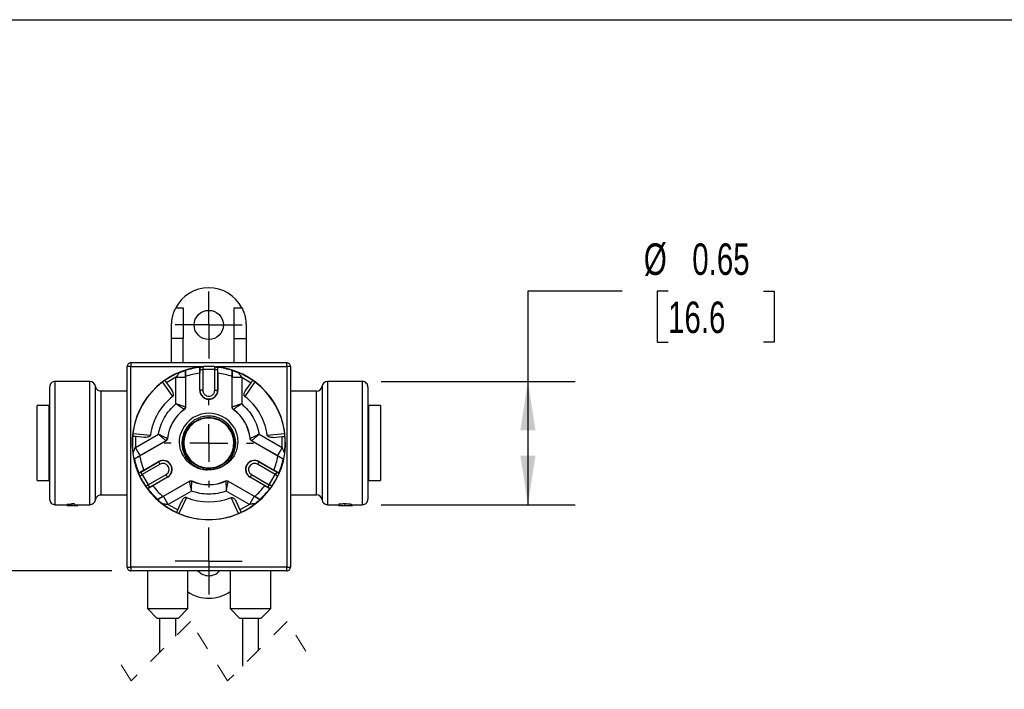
# Model space of a CAD drawing. Header units: inches. Extents: x 0.5 to 21.5, y 0.5 to 16.5.
# Tile 7 of 11: x 4.6 to 9.8, y 13 to 16.5. Entities that reach past the tile are written whole.
import ezdxf

# ---------------------------------------------------------------- set-up
doc = ezdxf.new("R2010")
doc.units = ezdxf.units.IN
doc.header["$LTSCALE"] = 2
doc.header["$MEASUREMENT"] = 0
doc.linetypes.add('CENTERX2', pattern=[0.8, 0.5, -0.1, 0.1, -0.1])
doc.linetypes.add('HIDDEN', pattern=[0.075, 0.05, -0.025])
doc.layers.add('CENTER', color=40, linetype='CENTERX2')
doc.layers.add('DIMENSIONS', color=140, linetype='Continuous', lineweight=25)
doc.layers.add('TEXT', color=140, linetype='Continuous', lineweight=25)
doc.styles.add('SLDTEXTSTYLE0', font='TXT', dxfattribs={"width": 0.7})
doc.dimstyles.new('SLDDIMSTYLE1', dxfattribs={"dimtxt": 0.169922, "dimasz": 0.26, "dimexe": 0, "dimexo": 0.0625, "dimgap": 0.04248, "dimtad": 0, "dimtih": 1, "dimtoh": 1, "dimrnd": 1e-09, "dimdsep": 46, "dimtxsty": 'SLDTEXTSTYLE0', "dimsah": 1, "dimcen": 0.09, "dimadec": 0, "dimazin": 2, "dimtfac": 1, "dimtofl": 0, "dimtmove": 0, "dimatfit": 3, "dimfxl": 0, "dimfrac": 2, "dimtolj": 1, "dimtzin": 12, "dimarcsym": 0})
doc.dimstyles.new('SLDDIMSTYLE6', dxfattribs={"dimtxt": 0.169922, "dimasz": 0.26, "dimexe": 0, "dimexo": 0.0625, "dimgap": 0.04248, "dimtad": 0, "dimtih": 1, "dimtoh": 1, "dimrnd": 1e-09, "dimzin": 4, "dimdsep": 46, "dimtxsty": 'SLDTEXTSTYLE0', "dimsah": 1, "dimcen": 0.09, "dimadec": 0, "dimazin": 1, "dimtfac": 1, "dimtmove": 0, "dimatfit": 0, "dimfxl": 0, "dimfrac": 2, "dimtolj": 1, "dimtzin": 12, "dimarcsym": 0})

# ---------------------------------------------------------------- blocks, each defined once
blk = doc.blocks.new('_D_7')
at = {"layer": 'DIMENSIONS'}
for p, q in [((3.8551, 13.5815), (3.8551, 14.0815)), ((5.0387, 13.5815), (3.6051, 13.5815)), ((3.532, 12.877), (3.4749, 12.877)), ((3.4749, 12.877), (3.4749, 12.607)), ((4.1783, 12.877), (4.2353, 12.877)), ((4.2353, 12.877), (4.2353, 12.607)), ((3.4749, 12.607), (3.532, 12.607)), ((4.2353, 12.607), (4.1783, 12.607)), ((5.2087, 12.0637), (3.6051, 12.0637)), ((3.8551, 12.0637), (3.8551, 11.5637))]:
    blk.add_line(p, q, dxfattribs=at)
for points in [[(3.8551, 13.5815), (3.8951, 13.8415), (3.8151, 13.8415)], [(3.8551, 12.0637), (3.8151, 11.8037), (3.8951, 11.8037)]]:
    blk.add_solid(points, dxfattribs=at)
at = {"layer": 'DIMENSIONS', "char_height": 0.16667, "attachment_point": 1, "style": 'SLDTEXTSTYLE0'}
for s, insert in [('18.00', (3.532, 13.1299)), ('457.2', (3.532, 12.8218))]:
    blk.add_mtext(s, dxfattribs=dict(at, insert=insert))
blk = doc.blocks.new('_D_8')
at = {"layer": 'DIMENSIONS'}
for p, q in [((7.7419, 15.0626), (7.2419, 15.0626)), ((7.2419, 15.0626), (7.2419, 14.585)), ((7.9842, 15.0626), (7.9272, 15.0626)), ((7.9272, 15.0626), (7.9272, 14.7925)), ((8.4892, 15.0626), (8.5462, 15.0626)), ((8.5462, 15.0626), (8.5462, 14.7925)), ((7.9272, 14.7925), (7.9842, 14.7925)), ((8.5462, 14.7925), (8.4892, 14.7925)), ((6.4647, 14.585), (7.4919, 14.585)), ((7.2419, 14.585), (7.2419, 13.932)), ((6.4647, 13.932), (7.4919, 13.932))]:
    blk.add_line(p, q, dxfattribs=at)
for points in [[(7.2419, 14.585), (7.2019, 14.325), (7.2819, 14.325)], [(7.2419, 13.932), (7.2819, 14.192), (7.2019, 14.192)]]:
    blk.add_solid(points, dxfattribs=at)
at = {"layer": 'DIMENSIONS', "char_height": 0.16667, "attachment_point": 1, "style": 'SLDTEXTSTYLE0'}
for s, insert in [('%%c', (7.856, 15.3155)), ('0.65', (8.1125, 15.3155)), ('16.6', (7.9842, 15.0074))]:
    blk.add_mtext(s, dxfattribs=dict(at, insert=insert))
blk = doc.blocks.new('SW_CENTERMARKSYMBOL_3')
at = {"layer": 'CENTER', "color": 0}
for p, q in [((0, 0.2), (0, 0.236)), ((0, 0), (0, 0.1)), ((-0.2, 0), (-0.236, 0)), ((0, 0), (-0.1, 0)), ((0, 0), (0, -0.1)), ((0, 0), (0.1, 0)), ((0.2, 0), (0.236, 0)), ((0, -0.2), (0, -0.236))]:
    blk.add_line(p, q, dxfattribs=at)
blk = doc.blocks.new('SW_CENTERMARKSYMBOL_4')
at = {"layer": 'CENTER', "color": 0}
for p, q in [((0, 0.1), (0, 0.1775)), ((0, 0), (0, 0.1)), ((-0.1, 0), (-0.1775, 0)), ((0, 0), (-0.1, 0)), ((0, 0), (0, -0.1)), ((0, 0), (0.1, 0)), ((0.1, 0), (0.1775, 0)), ((0, -0.1), (0, -0.1775))]:
    blk.add_line(p, q, dxfattribs=at)
blk = doc.blocks.new('SW_CENTERMARKSYMBOL_5')
at = {"layer": 'CENTER', "color": 0}
for p, q in [((0, 0.1), (0, 0.1775)), ((0, 0), (0, 0.1)), ((-0.1, 0), (-0.1775, 0)), ((0, 0), (-0.1, 0)), ((0, 0), (0, -0.1)), ((0, 0), (0.1, 0)), ((0.1, 0), (0.1775, 0)), ((0, -0.1), (0, -0.1775))]:
    blk.add_line(p, q, dxfattribs=at)

msp = doc.modelspace()

# ---------------------------------------------------------------- linework, layer by layer
for p, q in [((5.3765, 14.9736), (5.4167, 14.9736)), ((5.4167, 14.9736), (5.4167, 14.8116)), ((5.6867, 14.9736), (5.7269, 14.9736)), ((5.6867, 14.8116), (5.6867, 14.9736)), ((5.3547, 14.8116), (5.3547, 14.8835)), ((5.7487, 14.8835), (5.7487, 14.8116)), ((5.4167, 14.8116), (5.3547, 14.8116)), ((5.3547, 14.6835), (5.3547, 14.8116)), ((5.4167, 14.6835), (5.4167, 14.8116)), ((5.6867, 14.8116), (5.7487, 14.8116)), ((5.6867, 14.6835), (5.6867, 14.8116)), ((5.7487, 14.8116), (5.7487, 14.6835)), ((5.1187, 13.6015), (5.1187, 14.6635)), ((5.1387, 14.6635), (5.1187, 14.6635)), ((5.1387, 14.6835), (5.1387, 14.6635)), ((5.9647, 14.6835), (5.1387, 14.6835)), ((5.1387, 13.6015), (5.1387, 14.6635)), ((5.1387, 14.6635), (5.5232, 14.6635)), ((5.5041, 14.659), (5.5035, 14.6282)), ((5.505, 14.66), (5.5041, 14.659)), ((5.5801, 14.6635), (5.9647, 14.6635)), ((5.5993, 14.659), (5.5984, 14.66)), ((5.5998, 14.6282), (5.5993, 14.659)), ((5.9647, 14.6635), (5.9647, 14.6835)), ((5.9647, 14.6635), (5.9647, 13.6015)), ((5.9847, 14.6635), (5.9647, 14.6635)), ((5.9847, 14.6635), (5.9847, 13.6015)), ((5.3775, 14.6071), (5.3282, 14.5777)), ((5.3775, 14.6071), (5.4275, 14.6071)), ((5.3775, 14.4659), (5.3775, 14.6071)), ((5.4278, 14.6423), (5.4274, 14.6426)), ((5.4275, 14.6071), (5.4275, 14.4489)), ((5.4283, 14.6103), (5.4278, 14.6423)), ((5.4283, 14.6103), (5.4283, 14.4485)), ((5.5035, 14.5385), (5.5035, 14.6282)), ((5.5049, 14.5385), (5.5049, 14.6469)), ((5.5049, 14.6469), (5.5199, 14.6469)), ((5.5199, 14.6469), (5.5199, 14.5385)), ((5.5834, 14.6469), (5.5199, 14.6469)), ((5.5834, 14.6469), (5.5984, 14.6469)), ((5.5834, 14.5385), (5.5834, 14.6469)), ((5.5984, 14.6469), (5.5984, 14.5385)), ((5.5998, 14.6282), (5.5998, 14.5385)), ((5.6756, 14.6423), (5.675, 14.6103)), ((5.675, 14.4485), (5.675, 14.6103)), ((5.676, 14.6426), (5.6756, 14.6423)), ((5.6758, 14.4489), (5.6758, 14.6071)), ((5.6758, 14.6071), (5.7258, 14.6071)), ((5.7258, 14.6071), (5.7258, 14.4659)), ((5.7258, 14.6071), (5.7752, 14.5777)), ((4.7087, 14.555), (4.7087, 13.962)), ((4.9217, 14.585), (4.7387, 14.585)), ((4.7387, 13.932), (4.7387, 14.585)), ((4.9217, 13.932), (4.9217, 14.585)), ((5.3609, 14.5054), (5.3073, 14.5819)), ((5.3282, 14.5777), (5.3557, 14.5384)), ((5.7961, 14.5819), (5.7424, 14.5054)), ((5.7476, 14.5384), (5.7752, 14.5777)), ((6.1514, 14.5588), (6.1514, 13.9583)), ((6.3647, 14.585), (6.1812, 14.585)), ((6.1812, 14.585), (6.1812, 14.2585)), ((6.3647, 14.585), (6.3647, 13.932)), ((6.3947, 14.555), (6.3947, 13.962)), ((5.1187, 14.5325), (4.9812, 14.5325)), ((4.9812, 13.9845), (4.9812, 14.5325)), ((5.5035, 14.5385), (5.5049, 14.5385)), ((5.5199, 14.5385), (5.5049, 14.5385)), ((5.5834, 14.5385), (5.5984, 14.5385)), ((5.5984, 14.5385), (5.5998, 14.5385)), ((6.1217, 14.5325), (5.9847, 14.5325)), ((6.1217, 13.9845), (6.1217, 14.5325)), ((4.7047, 14.4565), (4.6427, 14.4565)), ((4.6427, 14.2585), (4.6427, 14.4565)), ((4.7047, 14.4565), (4.7047, 14.2585)), ((5.675, 14.4485), (5.6758, 14.4489)), ((6.4607, 14.4565), (6.3987, 14.4565)), ((6.3987, 14.0605), (6.3987, 14.4565)), ((6.4607, 14.4565), (6.4607, 14.0605)), ((4.7087, 14.406), (4.7047, 14.406)), ((5.4221, 14.4363), (5.4214, 14.4367)), ((5.6812, 14.4363), (5.682, 14.4367)), ((6.3987, 14.406), (6.3947, 14.406)), ((5.1494, 14.3085), (5.2425, 14.3003)), ((5.1627, 14.2351), (5.285, 14.3057)), ((5.1635, 14.2925), (5.1627, 14.2351)), ((5.2113, 14.2883), (5.1635, 14.2925)), ((5.8183, 14.3057), (5.9406, 14.2351)), ((5.8609, 14.3003), (5.9539, 14.3085)), ((5.892, 14.2883), (5.9398, 14.2925)), ((5.9406, 14.2351), (5.9398, 14.2925)), ((4.6427, 14.0605), (4.6427, 14.2585)), ((4.7047, 14.2585), (4.7047, 14.0605)), ((5.3255, 14.2704), (5.1854, 14.1895)), ((5.3248, 14.2709), (5.1877, 14.1918)), ((5.3255, 14.2704), (5.3248, 14.2709)), ((5.3329, 14.2818), (5.3322, 14.2823)), ((5.4092, 14.2585), (5.4119, 14.2312)), ((5.7704, 14.2818), (5.7712, 14.2823)), ((5.918, 14.1895), (5.7779, 14.2704)), ((5.9156, 14.1918), (5.7786, 14.2709)), ((6.1812, 14.2585), (6.1812, 13.932)), ((5.1574, 14.1739), (5.1854, 14.1895)), ((5.918, 14.1895), (5.946, 14.1739)), ((5.1569, 14.1741), (5.1574, 14.1739)), ((5.192, 14.1049), (5.2858, 14.159)), ((5.2933, 14.146), (5.1995, 14.0919)), ((5.2075, 14.1154), (5.2851, 14.1602)), ((5.2858, 14.159), (5.2851, 14.1602)), ((5.9039, 14.0919), (5.81, 14.146)), ((5.8182, 14.1602), (5.8175, 14.159)), ((5.8175, 14.159), (5.9114, 14.1049)), ((5.8182, 14.1602), (5.8958, 14.1154)), ((5.946, 14.1739), (5.9464, 14.1741)), ((4.7047, 14.111), (4.7087, 14.111)), ((5.1811, 14.0995), (5.1806, 14.0982)), ((5.2075, 14.1154), (5.1811, 14.0995)), ((5.1995, 14.0919), (5.192, 14.1049)), ((5.1995, 14.0919), (5.2312, 14.0369)), ((5.2312, 14.0369), (5.3251, 14.091)), ((5.7783, 14.091), (5.8721, 14.0369)), ((5.8721, 14.0369), (5.9039, 14.0919)), ((5.9223, 14.0995), (5.8958, 14.1154)), ((5.9114, 14.1049), (5.9039, 14.0919)), ((5.9227, 14.0982), (5.9223, 14.0995)), ((6.3947, 14.111), (6.3987, 14.111)), ((4.6427, 14.0605), (4.7047, 14.0605)), ((5.2287, 14.0171), (5.2556, 14.032)), ((5.2387, 14.0239), (5.2312, 14.0369)), ((5.3326, 14.078), (5.2387, 14.0239)), ((5.3332, 14.0769), (5.2556, 14.032)), ((5.3087, 13.9758), (5.4489, 14.0567)), ((5.3119, 13.9767), (5.4489, 14.0559)), ((5.3332, 14.0769), (5.3326, 14.078)), ((5.4624, 14.0574), (5.4625, 14.0566)), ((5.6409, 14.0574), (5.6409, 14.0566)), ((5.6545, 14.0567), (5.6544, 14.0559)), ((5.6544, 14.0559), (5.7915, 13.9767)), ((5.6545, 14.0567), (5.7946, 13.9758)), ((5.7708, 14.078), (5.7701, 14.0769)), ((5.8477, 14.032), (5.7701, 14.0769)), ((5.8646, 14.0239), (5.7708, 14.078)), ((5.8477, 14.032), (5.8747, 14.0171)), ((5.8721, 14.0369), (5.8646, 14.0239)), ((6.3987, 14.0605), (6.4607, 14.0605)), ((4.9812, 13.9845), (5.1187, 13.9845)), ((5.2273, 14.0173), (5.2287, 14.0171)), ((5.3369, 13.9334), (5.3119, 13.9767)), ((5.4592, 14.0041), (5.3369, 13.9334)), ((5.7665, 13.9334), (5.6442, 14.0041)), ((5.7915, 13.9767), (5.7665, 13.9334)), ((5.8747, 14.0171), (5.876, 14.0173)), ((5.9847, 13.9845), (6.1217, 13.9845)), ((4.7387, 13.932), (4.8019, 13.932)), ((4.8019, 13.935), (4.8019, 13.9285)), ((4.8019, 13.9285), (4.8267, 13.9285)), ((4.8267, 13.9377), (4.8391, 13.9377)), ((4.8267, 13.9377), (4.8267, 13.9285)), ((4.8267, 13.9285), (4.8391, 13.9285)), ((4.8391, 13.9377), (4.8391, 13.9285)), ((4.8391, 13.932), (4.9217, 13.932)), ((4.8391, 13.9285), (4.8604, 13.9285)), ((4.8604, 13.932), (4.8604, 13.9285)), ((5.2813, 13.9593), (5.2812, 13.9589)), ((5.3087, 13.9758), (5.2813, 13.9593)), ((5.3369, 13.9334), (5.387, 13.9054)), ((5.387, 13.9054), (5.4073, 13.9489)), ((5.4332, 13.9699), (5.3938, 13.8852)), ((5.7095, 13.8852), (5.6701, 13.9699)), ((5.6961, 13.9489), (5.7163, 13.9054)), ((5.7665, 13.9334), (5.7163, 13.9054)), ((5.8221, 13.9593), (5.7946, 13.9758)), ((5.8221, 13.9589), (5.8221, 13.9593)), ((6.1812, 13.932), (6.241, 13.932)), ((6.2384, 13.932), (6.2384, 13.9285)), ((6.2396, 13.9285), (6.2384, 13.9285)), ((6.241, 13.9363), (6.241, 13.9285)), ((6.241, 13.9285), (6.2717, 13.9285)), ((6.2717, 13.9376), (6.2717, 13.9285)), ((6.2717, 13.9285), (6.3075, 13.9285)), ((6.3075, 13.9331), (6.3075, 13.9285)), ((6.3075, 13.932), (6.3647, 13.932)), ((6.3089, 13.9285), (6.3124, 13.9285)), ((6.3124, 13.932), (6.3124, 13.9285)), ((5.387, 13.9054), (5.3807, 13.8918)), ((5.7163, 13.9054), (5.7227, 13.8918)), ((5.1187, 13.6015), (5.1387, 13.6015)), ((5.9647, 13.6015), (5.1387, 13.6015)), ((5.1387, 13.6015), (5.1387, 13.5815)), ((5.9647, 13.5815), (5.1387, 13.5815)), ((5.2262, 13.5815), (5.2262, 13.3815)), ((5.4412, 13.3815), (5.4412, 13.5815)), ((5.6649, 13.5815), (5.6649, 13.3815)), ((5.8799, 13.3815), (5.8799, 13.5815)), ((5.9647, 13.6015), (5.9847, 13.6015)), ((5.9647, 13.5815), (5.9647, 13.6015)), ((5.2262, 13.3815), (5.2762, 13.3315)), ((5.2262, 13.3815), (5.4412, 13.3815)), ((5.3912, 13.3315), (5.4412, 13.3815)), ((5.6649, 13.3815), (5.7149, 13.3315)), ((5.6649, 13.3815), (5.8799, 13.3815)), ((5.8299, 13.3315), (5.8799, 13.3815)), ((5.2762, 13.3315), (5.3912, 13.3315)), ((5.2912, 13.3315), (5.2912, 13.1508)), ((5.3762, 13.2358), (5.3762, 13.3315)), ((5.7149, 13.3315), (5.8299, 13.3315)), ((5.7299, 13.3315), (5.7299, 13.0776)), ((5.8149, 13.1626), (5.8149, 13.3315))]:
    msp.add_line(p, q)
at = {"color": 7, "linetype": 'HIDDEN', "lineweight": 18}
for p, q in [((5.4546, 13.3142), (5.1396, 12.9992)), ((5.6515, 12.9992), (5.4546, 13.3142)), ((5.9664, 13.3142), (5.6515, 12.9992)), ((6.0649, 13.1567), (5.9664, 13.3142)), ((5.1396, 12.9992), (5.0412, 13.1567))]:
    msp.add_line(p, q, dxfattribs=at)
at = {"flags": 128}
for points in [[(4.9514, 13.9583), (4.9514, 13.9608), (4.9514, 13.9685), (4.9514, 13.9811), (4.9514, 13.9953), (4.9514, 14.0127), (4.9514, 14.0178), (4.9514, 14.023), (4.9514, 14.0285), (4.9514, 14.0341), (4.9514, 14.0399), (4.9514, 14.0459), (4.9514, 14.0488), (4.9514, 14.0575), (4.9514, 14.0717), (4.9514, 14.0801), (4.9514, 14.0898), (4.9514, 14.1008), (4.9514, 14.1134), (4.9514, 14.1275), (4.9514, 14.1433), (4.9514, 14.1805), (4.9514, 14.219), (4.9514, 14.2582), (4.9514, 14.2666), (4.9514, 14.2751), (4.9514, 14.2835), (4.9514, 14.2919), (4.9514, 14.3002), (4.9514, 14.3086), (4.9514, 14.3169), (4.9514, 14.3185), (4.9514, 14.3239), (4.9514, 14.3329), (4.9514, 14.3391), (4.9514, 14.3463), (4.9514, 14.3544), (4.9514, 14.3634), (4.9514, 14.3732), (4.9514, 14.3867), (4.9514, 14.3999), (4.9514, 14.4127), (4.9514, 14.4251), (4.9514, 14.4372), (4.9514, 14.4488), (4.9514, 14.46), (4.9514, 14.4707), (4.9514, 14.498), (4.9514, 14.5167), (4.9514, 14.5207), (4.9514, 14.5243), (4.9514, 14.5274), (4.9514, 14.53), (4.9514, 14.5323), (4.9514, 14.5343), (4.9514, 14.5359), (4.9514, 14.5477), (4.9514, 14.5545), (4.9514, 14.5579), (4.9514, 14.5588)], [(5.3282, 14.5777), (5.325, 14.5822), (5.3235, 14.5844), (5.3222, 14.5863), (5.3211, 14.5879), (5.3202, 14.5891), (5.3196, 14.59)], [(5.7752, 14.5777), (5.7783, 14.5822), (5.7798, 14.5844), (5.7812, 14.5863), (5.7823, 14.5879), (5.7831, 14.5891), (5.7838, 14.59)], [(5.1635, 14.2925), (5.1581, 14.293), (5.1554, 14.2932), (5.153, 14.2934), (5.1511, 14.2936), (5.1497, 14.2937), (5.1486, 14.2938)], [(5.9398, 14.2925), (5.9453, 14.293), (5.9479, 14.2932), (5.9503, 14.2934), (5.9522, 14.2936), (5.9536, 14.2937), (5.9548, 14.2938)], [(5.1877, 14.1918), (5.1857, 14.1953), (5.1803, 14.2047), (5.1722, 14.2187), (5.1627, 14.2351)], [(5.9406, 14.2351), (5.9311, 14.2187), (5.9231, 14.2047), (5.9176, 14.1953), (5.9156, 14.1918)], [(5.2933, 14.146), (5.2919, 14.1485), (5.2905, 14.151), (5.2892, 14.1532), (5.288, 14.1551), (5.2871, 14.1568), (5.2864, 14.158), (5.286, 14.1587), (5.2858, 14.159)], [(5.81, 14.146), (5.8115, 14.1485), (5.8129, 14.151), (5.8142, 14.1532), (5.8153, 14.1551), (5.8162, 14.1568), (5.8169, 14.158), (5.8174, 14.1587), (5.8175, 14.159)], [(5.3251, 14.091), (5.3265, 14.0885), (5.3279, 14.0861), (5.3292, 14.0839), (5.3303, 14.0819), (5.3313, 14.0803), (5.332, 14.0791), (5.3324, 14.0783), (5.3326, 14.078)], [(5.7783, 14.091), (5.7768, 14.0885), (5.7754, 14.0861), (5.7742, 14.0839), (5.773, 14.0819), (5.7721, 14.0803), (5.7714, 14.0791), (5.7709, 14.0783), (5.7708, 14.078)]]:
    msp.add_lwpolyline(points, dxfattribs=at)
for centre, radius in [((5.5517, 14.8835), 0.0775), ((5.5517, 14.2585), 0.136)]:
    msp.add_circle(centre, radius)
for centre, radius, start, end in [((5.5517, 14.8835), 0.197, 27.206, 152.794), ((5.1387, 14.6635), 0.02, 89.9999, 180), ((5.5517, 14.2585), 0.406, 94.0222, 85.9778), ((5.5517, 14.2585), 0.4033, 96.7787, 107.8925), ((5.5517, 14.2585), 0.4046, 85.7298, 94.2702), ((5.5517, 14.2585), 0.4033, 72.1075, 83.2213), ((5.9647, 14.6635), 0.02, 360, 90.0001), ((5.5517, 14.2585), 0.4046, 112.6736, 125), ((5.5517, 14.2585), 0.3728, 97.4177, 109.3287), ((5.5517, 14.2585), 0.3728, 70.6713, 82.5823), ((5.5517, 14.2585), 0.4046, 55, 67.3264), ((4.7387, 14.555), 0.03, 89.9999, 180.0002), ((4.9217, 14.555), 0.03, 7.1267, 89.9999), ((5.5517, 14.2585), 0.4053, 127.0823, 172.9177), ((5.5517, 14.2585), 0.4053, 7.0823, 52.9177), ((6.1217, 14.5625), 0.03, 269.9997, 352.8194), ((6.1812, 14.555), 0.03, 90, 172.8193), ((6.3647, 14.555), 0.03, 359.9998, 90.0001), ((5.5517, 14.2585), 0.312, 127.6909, 172.3091), ((5.5517, 14.5385), 0.0481, 180, 0), ((5.5517, 14.5385), 0.0468, 179.9999, 0.0001), ((5.5517, 14.2585), 0.312, 7.6909, 52.3091), ((5.5517, 14.2585), 0.2208, 126.1689, 173.8311), ((5.5517, 14.2585), 0.22, 126.0742, 173.9258), ((5.5517, 14.2585), 0.1575, 30.4513, 162.7476), ((5.5517, 14.2585), 0.22, 6.0742, 53.9258), ((5.5517, 14.2585), 0.2208, 6.1689, 53.8311), ((5.5517, 14.2585), 0.4046, 175, 187.3264), ((5.5517, 14.2585), 0.4046, 352.6736, 5), ((5.5517, 14.2585), 0.3728, 190.6713, 202.5823), ((5.5517, 14.2585), 0.3728, 337.4177, 349.3287), ((5.5517, 14.2585), 0.4033, 192.1075, 203.2214), ((5.3092, 14.1185), 0.0481, 300, 120), ((5.3092, 14.1185), 0.0468, 300, 120), ((5.7942, 14.1185), 0.0481, 60, 240), ((5.7942, 14.1185), 0.0468, 60, 240), ((5.5517, 14.2585), 0.4033, 336.7786, 347.8925), ((5.5517, 14.2585), 0.4046, 205.7299, 214.2702), ((5.5517, 14.2585), 0.4046, 325.7298, 334.2701), ((5.5517, 14.2585), 0.3728, 217.4177, 229.3287), ((5.5517, 14.2585), 0.22, 246.0742, 293.9258), ((5.5517, 14.2585), 0.2208, 246.169, 293.831), ((5.5517, 14.2585), 0.3728, 310.6713, 322.5823), ((5.5517, 14.2585), 0.4033, 216.7786, 227.8926), ((5.5517, 14.2585), 0.4033, 312.1074, 323.2214), ((6.1217, 13.9545), 0.03, 7.1807, 90), ((4.7387, 13.962), 0.03, 179.9999, 270), ((4.9217, 13.962), 0.03, 270.0001, 352.8307), ((5.5517, 14.2585), 0.4046, 232.6736, 245), ((5.5517, 14.2585), 0.312, 247.6909, 292.3091), ((5.5517, 14.2585), 0.4046, 295, 307.3264), ((6.1812, 13.962), 0.03, 187.1807, 270), ((6.3647, 13.962), 0.03, 270, 0.0001), ((5.5517, 14.2585), 0.4053, 247.0823, 292.9177), ((5.1387, 13.6015), 0.02, 179.9999, 270.0001), ((5.5517, 13.6335), 0.0775, 222.1418, 317.8582), ((5.9647, 13.6015), 0.02, 269.9999, 0.0001), ((5.5517, 13.6335), 0.197, 235.881, 305.0698)]:
    msp.add_arc(centre, radius, start, end)
for points, knots in [([(5.3547, 14.8835), (5.3549, 14.8907), (5.3554, 14.9057), (5.3594, 14.9283), (5.3661, 14.9514), (5.3729, 14.9661), (5.3765, 14.9736)], [0, 0, 0, 0, 0.230857, 0.480934, 0.73476, 1, 1, 1, 1]), ([(5.7269, 14.9736), (5.7303, 14.9664), (5.7371, 14.9519), (5.7437, 14.9291), (5.7479, 14.9062), (5.7484, 14.891), (5.7487, 14.8835)], [0, 0, 0, 0, 0.254585, 0.512984, 0.759148, 1, 1, 1, 1]), ([(5.5049, 14.6469), (5.5049, 14.6491), (5.5049, 14.6535), (5.505, 14.6579), (5.505, 14.66)], [0, 0, 0, 0, 0.510754, 1, 1, 1, 1]), ([(5.505, 14.66), (5.5055, 14.6601), (5.5074, 14.6605), (5.5113, 14.6609), (5.5151, 14.6614), (5.5186, 14.6618), (5.5203, 14.6619), (5.5215, 14.662)], [0, 0, 0, 0, 0.094019, 0.357493, 0.701684, 0.769824, 1, 1, 1, 1]), ([(5.5215, 14.662), (5.5214, 14.6617), (5.5212, 14.6608), (5.5211, 14.6593), (5.5208, 14.6568), (5.5205, 14.6539), (5.5202, 14.6504), (5.52, 14.6481), (5.5199, 14.6469)], [0, 0, 0, 0, 0.078106, 0.1716444, 0.3020192, 0.5574196, 0.7552318, 1, 1, 1, 1]), ([(5.5801, 14.6635), (5.5668, 14.6641), (5.5478, 14.665), (5.5288, 14.6639), (5.5232, 14.6635)], [0, 0, 0, 0, 0.702788, 1, 1, 1, 1]), ([(5.5818, 14.662), (5.5831, 14.6619), (5.5847, 14.6618), (5.5866, 14.6616), (5.5889, 14.6613), (5.5922, 14.6609), (5.5959, 14.6605), (5.5979, 14.6601), (5.5984, 14.66)], [0, 0, 0, 0, 0.230189, 0.298326, 0.335163, 0.642508, 0.905746, 1, 1, 1, 1]), ([(5.5818, 14.662), (5.5819, 14.6617), (5.5821, 14.6608), (5.5823, 14.6593), (5.5825, 14.6568), (5.5828, 14.6539), (5.5831, 14.6504), (5.5833, 14.6481), (5.5834, 14.6469)], [0, 0, 0, 0, 0.07812, 0.171658, 0.302019, 0.557463, 0.755266, 1, 1, 1, 1]), ([(5.5984, 14.66), (5.5984, 14.6579), (5.5984, 14.6535), (5.5984, 14.6491), (5.5984, 14.6469)], [0, 0, 0, 0, 0.489246, 1, 1, 1, 1]), ([(5.3957, 14.6319), (5.3956, 14.6317), (5.3954, 14.6311), (5.3944, 14.6298), (5.3929, 14.6275), (5.3899, 14.6232), (5.3847, 14.6162), (5.3802, 14.6104), (5.3775, 14.6071)], [0, 0, 0, 0, 0.016148, 0.068824, 0.157527, 0.281071, 0.583029, 1, 1, 1, 1]), ([(5.3957, 14.6319), (5.3996, 14.6334), (5.4066, 14.6362), (5.4162, 14.6394), (5.4228, 14.6417), (5.4264, 14.6424), (5.4274, 14.6426)], [0, 0, 0, 0, 0.375696, 0.673222, 0.91181, 1, 1, 1, 1]), ([(5.4274, 14.6426), (5.4274, 14.6368), (5.4275, 14.625), (5.4275, 14.6132), (5.4275, 14.6071)], [0, 0, 0, 0, 0.485266, 1, 1, 1, 1]), ([(5.6758, 14.6071), (5.6758, 14.6132), (5.6758, 14.625), (5.6759, 14.6368), (5.676, 14.6426)], [0, 0, 0, 0, 0.514734, 1, 1, 1, 1]), ([(5.676, 14.6426), (5.6769, 14.6424), (5.6805, 14.6417), (5.6871, 14.6394), (5.6968, 14.6362), (5.7038, 14.6334), (5.7076, 14.6319)], [0, 0, 0, 0, 0.088189, 0.326778, 0.624308, 1, 1, 1, 1]), ([(5.7076, 14.6319), (5.7077, 14.6317), (5.708, 14.6311), (5.7089, 14.6298), (5.7104, 14.6275), (5.7135, 14.6232), (5.7186, 14.6162), (5.7232, 14.6104), (5.7258, 14.6071)], [0, 0, 0, 0, 0.0161482, 0.0688309, 0.1575552, 0.2811476, 0.583162, 1, 1, 1, 1]), ([(4.9812, 14.5325), (4.9776, 14.5329), (4.9704, 14.5337), (4.961, 14.5396), (4.9539, 14.5481), (4.9523, 14.5552), (4.9514, 14.5588)], [0, 0, 0, 0, 0.2499537, 0.4999189, 0.7496809, 1, 1, 1, 1]), ([(5.3194, 14.5903), (5.319, 14.5901), (5.3176, 14.5893), (5.3152, 14.5876), (5.3119, 14.5853), (5.3092, 14.5833), (5.3076, 14.5821), (5.3073, 14.5819)], [0, 0, 0, 0, 0.089776, 0.328675, 0.593049, 0.911898, 1, 1, 1, 1]), ([(5.7961, 14.5819), (5.7949, 14.5827), (5.7927, 14.5844), (5.7896, 14.5866), (5.7871, 14.5884), (5.7853, 14.5896), (5.7843, 14.5901), (5.784, 14.5903)], [0, 0, 0, 0, 0.294443, 0.554857, 0.774535, 0.929902, 1, 1, 1, 1]), ([(5.3609, 14.5054), (5.3616, 14.5061), (5.3631, 14.5075), (5.3645, 14.5114), (5.3648, 14.5179), (5.3623, 14.5276), (5.3581, 14.5345), (5.3557, 14.5384)], [0, 0, 0, 0, 0.075845, 0.17434, 0.332202, 0.615482, 1, 1, 1, 1]), ([(5.5199, 14.5385), (5.5203, 14.5345), (5.521, 14.5284), (5.5249, 14.521), (5.5291, 14.5159), (5.5341, 14.5118), (5.5415, 14.508), (5.5517, 14.506), (5.5618, 14.508), (5.5692, 14.5118), (5.5743, 14.5159), (5.5784, 14.521), (5.5823, 14.5284), (5.583, 14.5345), (5.5834, 14.5385)], [0, 0, 0, 0, 0.119721, 0.184755, 0.25, 0.315033, 0.380279, 0.5, 0.619721, 0.684755, 0.75, 0.815033, 0.880279, 1, 1, 1, 1]), ([(5.7424, 14.5054), (5.7418, 14.5061), (5.7403, 14.5075), (5.7389, 14.5114), (5.7386, 14.5179), (5.7411, 14.5276), (5.7452, 14.5345), (5.7476, 14.5384)], [0, 0, 0, 0, 0.075845, 0.174341, 0.332202, 0.61548, 1, 1, 1, 1]), ([(5.285, 14.3057), (5.2885, 14.321), (5.2955, 14.3518), (5.3162, 14.3946), (5.343, 14.4338), (5.3661, 14.4552), (5.3775, 14.4659)], [0, 0, 0, 0, 0.249979, 0.500014, 0.751916, 1, 1, 1, 1]), ([(5.4275, 14.4489), (5.4272, 14.449), (5.4259, 14.4495), (5.4229, 14.4505), (5.4179, 14.4523), (5.4087, 14.4555), (5.3989, 14.4588), (5.3875, 14.4626), (5.3815, 14.4646), (5.3775, 14.4659)], [0, 0, 0, 0, 0.021231, 0.080402, 0.179373, 0.318171, 0.638127, 0.764843, 1, 1, 1, 1]), ([(5.3775, 14.4659), (5.3829, 14.4625), (5.393, 14.4561), (5.4051, 14.4481), (5.4132, 14.4425), (5.4177, 14.4393), (5.4203, 14.4375), (5.4214, 14.4367)], [0, 0, 0, 0, 0.36265, 0.682612, 0.823364, 0.921861, 1, 1, 1, 1]), ([(5.4275, 14.4489), (5.4274, 14.4475), (5.4272, 14.4449), (5.4254, 14.4405), (5.4229, 14.4382), (5.4214, 14.4367)], [0, 0, 0, 0, 0.280412, 0.561097, 1, 1, 1, 1]), ([(5.4283, 14.4485), (5.4282, 14.4473), (5.428, 14.4444), (5.426, 14.4399), (5.4234, 14.4376), (5.4221, 14.4363)], [0, 0, 0, 0, 0.252155, 0.620471, 1, 1, 1, 1]), ([(5.4283, 14.4485), (5.4282, 14.4485), (5.4279, 14.4487), (5.4276, 14.4488), (5.4275, 14.4489)], [0, 0, 0, 0, 0.560037, 1, 1, 1, 1]), ([(5.6812, 14.4363), (5.6803, 14.4371), (5.6781, 14.439), (5.6756, 14.4432), (5.6752, 14.4467), (5.675, 14.4485)], [0, 0, 0, 0, 0.252155, 0.620473, 1, 1, 1, 1]), ([(5.7258, 14.4659), (5.7219, 14.4646), (5.7158, 14.4626), (5.7044, 14.4588), (5.6947, 14.4555), (5.6854, 14.4523), (5.6805, 14.4505), (5.6775, 14.4495), (5.6762, 14.449), (5.6758, 14.4489)], [0, 0, 0, 0, 0.2351384, 0.3618731, 0.6818287, 0.8206216, 0.9195928, 0.9787674, 1, 1, 1, 1]), ([(5.682, 14.4367), (5.681, 14.4376), (5.679, 14.4393), (5.6765, 14.4434), (5.6761, 14.4468), (5.6758, 14.4489)], [0, 0, 0, 0, 0.280412, 0.5611, 1, 1, 1, 1]), ([(5.682, 14.4367), (5.6831, 14.4375), (5.6856, 14.4393), (5.6902, 14.4425), (5.6983, 14.4481), (5.7103, 14.4561), (5.7204, 14.4625), (5.7258, 14.4659)], [0, 0, 0, 0, 0.078135, 0.176631, 0.317388, 0.63735, 1, 1, 1, 1]), ([(5.7258, 14.4659), (5.7374, 14.4551), (5.7605, 14.4337), (5.7872, 14.3944), (5.8078, 14.3516), (5.8148, 14.3209), (5.8183, 14.3057)], [0, 0, 0, 0, 0.249979, 0.500014, 0.751915, 1, 1, 1, 1]), ([(5.5972, 14.1241), (5.6002, 14.125), (5.6122, 14.1283), (5.6313, 14.1395), (5.6531, 14.1571), (5.6709, 14.1789), (5.6842, 14.2036), (5.6923, 14.2306), (5.6951, 14.2585), (5.6923, 14.2865), (5.6842, 14.3134), (5.6709, 14.3382), (5.6531, 14.3599), (5.6313, 14.3778), (5.6066, 14.391), (5.5796, 14.3992), (5.5517, 14.4019), (5.5237, 14.3992), (5.4968, 14.391), (5.472, 14.3778), (5.4503, 14.3599), (5.4324, 14.3382), (5.4192, 14.3134), (5.4108, 14.2865), (5.4097, 14.2679), (5.4092, 14.2585)], [0, 0, 0, 0, 0.015156, 0.059922, 0.104688, 0.149454, 0.19422, 0.238986, 0.283752, 0.328518, 0.373284, 0.41805, 0.462816, 0.507581, 0.552347, 0.597113, 0.641879, 0.686644, 0.731409, 0.776175, 0.82094, 0.865705, 0.91047, 0.955235, 1, 1, 1, 1]), ([(5.465, 14.1589), (5.4588, 14.165), (5.4464, 14.1771), (5.4328, 14.1993), (5.4235, 14.2236), (5.4191, 14.2493), (5.4199, 14.2753), (5.4257, 14.3007), (5.4364, 14.3245), (5.4514, 14.3457), (5.4704, 14.3636), (5.4924, 14.3774), (5.5168, 14.3867), (5.5425, 14.3911), (5.5685, 14.3903), (5.5939, 14.3845), (5.6176, 14.3738), (5.6389, 14.3588), (5.6567, 14.3398), (5.6706, 14.3178), (5.6799, 14.2934), (5.6842, 14.2677), (5.6835, 14.2417), (5.6776, 14.2163), (5.667, 14.1926), (5.6519, 14.1713), (5.633, 14.1535), (5.6109, 14.1396), (5.5866, 14.1303), (5.5609, 14.126), (5.5348, 14.1267), (5.5095, 14.1326), (5.4856, 14.143), (5.4719, 14.1536), (5.465, 14.1589)], [0, 0, 0, 0, 0.03125, 0.0625, 0.09375, 0.125, 0.15625, 0.1875, 0.21875, 0.25, 0.28125, 0.3125, 0.34375, 0.375, 0.40625, 0.4375, 0.46875, 0.5, 0.53125, 0.5625, 0.59375, 0.625, 0.65625, 0.6875, 0.71875, 0.75, 0.78125, 0.8125, 0.84375, 0.875, 0.90625, 0.9375, 0.96875, 1, 1, 1, 1]), ([(5.1494, 14.3085), (5.1493, 14.3071), (5.149, 14.3044), (5.1486, 14.3006), (5.1483, 14.2975), (5.1482, 14.2953), (5.1482, 14.2942), (5.1482, 14.2938)], [0, 0, 0, 0, 0.294455, 0.554878, 0.774555, 0.929907, 1, 1, 1, 1]), ([(5.2425, 14.3003), (5.2423, 14.2994), (5.2417, 14.2974), (5.2391, 14.2942), (5.2336, 14.2907), (5.2239, 14.288), (5.2159, 14.2882), (5.2113, 14.2883)], [0, 0, 0, 0, 0.075849, 0.174348, 0.33221, 0.615473, 1, 1, 1, 1]), ([(5.285, 14.3057), (5.2881, 14.3029), (5.2929, 14.2986), (5.3019, 14.2907), (5.3096, 14.2839), (5.317, 14.2775), (5.321, 14.2741), (5.3234, 14.272), (5.3245, 14.2711), (5.3248, 14.2709)], [0, 0, 0, 0, 0.235573, 0.362099, 0.681817, 0.820552, 0.919532, 0.978744, 1, 1, 1, 1]), ([(5.3322, 14.2823), (5.3318, 14.2824), (5.3304, 14.2831), (5.3275, 14.2844), (5.3228, 14.2866), (5.3141, 14.2908), (5.3013, 14.2971), (5.2907, 14.3027), (5.285, 14.3057)], [0, 0, 0, 0, 0.023489, 0.088824, 0.182498, 0.317402, 0.637118, 1, 1, 1, 1]), ([(5.5434, 14.1163), (5.5314, 14.1171), (5.5111, 14.1186), (5.4843, 14.1284), (5.4628, 14.1401), (5.4436, 14.1555), (5.4269, 14.1738), (5.4135, 14.195), (5.4035, 14.2183), (5.3976, 14.243), (5.3952, 14.2724), (5.399, 14.293), (5.4013, 14.3052)], [0, 0, 0, 0, 0.132422, 0.222386, 0.312345, 0.40219, 0.492041, 0.584514, 0.677007, 0.770299, 0.863585, 1, 1, 1, 1]), ([(5.6874, 14.3383), (5.6926, 14.3263), (5.7013, 14.3059), (5.7052, 14.2749), (5.7045, 14.248), (5.699, 14.2215), (5.6892, 14.197), (5.6753, 14.1755), (5.6585, 14.1571), (5.639, 14.1417), (5.6169, 14.1291), (5.6006, 14.1242), (5.5922, 14.1217)], [0, 0, 0, 0, 0.143935, 0.242808, 0.341678, 0.440546, 0.539341, 0.63054, 0.721779, 0.812772, 0.903745, 1, 1, 1, 1]), ([(5.8183, 14.3057), (5.8127, 14.3027), (5.8021, 14.2971), (5.7892, 14.2908), (5.7805, 14.2866), (5.7759, 14.2844), (5.7729, 14.2831), (5.7715, 14.2824), (5.7712, 14.2823)], [0, 0, 0, 0, 0.362882, 0.682598, 0.817482, 0.911176, 0.976507, 1, 1, 1, 1]), ([(5.7786, 14.2709), (5.7789, 14.2711), (5.78, 14.272), (5.7824, 14.2741), (5.7863, 14.2775), (5.7937, 14.2839), (5.8015, 14.2907), (5.8105, 14.2986), (5.8152, 14.3029), (5.8183, 14.3057)], [0, 0, 0, 0, 0.021254, 0.080463, 0.179443, 0.318183, 0.637901, 0.764407, 1, 1, 1, 1]), ([(5.892, 14.2883), (5.8858, 14.2882), (5.877, 14.2881), (5.8674, 14.292), (5.8634, 14.2951), (5.8615, 14.2977), (5.861, 14.2995), (5.8609, 14.3003)], [0, 0, 0, 0, 0.515863, 0.728684, 0.846204, 0.936572, 1, 1, 1, 1]), ([(5.9551, 14.2938), (5.9552, 14.2943), (5.9552, 14.2959), (5.9549, 14.2988), (5.9546, 14.3028), (5.9542, 14.3061), (5.9539, 14.3081), (5.9539, 14.3085)], [0, 0, 0, 0, 0.089779, 0.328701, 0.593075, 0.911916, 1, 1, 1, 1]), ([(5.3248, 14.2709), (5.3258, 14.2716), (5.328, 14.2731), (5.3309, 14.2769), (5.3317, 14.2802), (5.3322, 14.2823)], [0, 0, 0, 0, 0.2804103, 0.5610985, 1, 1, 1, 1]), ([(5.3329, 14.2818), (5.3327, 14.2806), (5.3322, 14.2778), (5.3298, 14.2736), (5.3269, 14.2715), (5.3255, 14.2704)], [0, 0, 0, 0, 0.252153, 0.620474, 1, 1, 1, 1]), ([(5.4092, 14.2585), (5.4097, 14.2495), (5.4106, 14.2316), (5.4185, 14.2056), (5.4308, 14.1815), (5.4474, 14.1602), (5.4678, 14.1423), (5.4911, 14.1287), (5.5166, 14.1193), (5.5345, 14.1173), (5.5434, 14.1163)], [0, 0, 0, 0, 0.125, 0.25, 0.375, 0.5, 0.625, 0.75, 0.875, 1, 1, 1, 1]), ([(5.7779, 14.2704), (5.7769, 14.2711), (5.7745, 14.2727), (5.7716, 14.2766), (5.7708, 14.2801), (5.7704, 14.2818)], [0, 0, 0, 0, 0.252153, 0.620474, 1, 1, 1, 1]), ([(5.7786, 14.2709), (5.7775, 14.2716), (5.7753, 14.2731), (5.7724, 14.2769), (5.7716, 14.2802), (5.7712, 14.2823)], [0, 0, 0, 0, 0.2804103, 0.5610985, 1, 1, 1, 1]), ([(5.7779, 14.2704), (5.778, 14.2705), (5.7782, 14.2706), (5.7785, 14.2708), (5.7786, 14.2709)], [0, 0, 0, 0, 0.560036, 1, 1, 1, 1]), ([(5.1503, 14.2069), (5.1504, 14.2071), (5.1509, 14.2076), (5.1516, 14.2091), (5.1528, 14.2115), (5.155, 14.2163), (5.1584, 14.2242), (5.1612, 14.2311), (5.1627, 14.2351)], [0, 0, 0, 0, 0.016162, 0.068873, 0.157622, 0.281219, 0.583661, 1, 1, 1, 1]), ([(5.1569, 14.1741), (5.1566, 14.1751), (5.1554, 14.1785), (5.1541, 14.1854), (5.152, 14.1953), (5.151, 14.2028), (5.1503, 14.2069)], [0, 0, 0, 0, 0.08819, 0.326779, 0.624306, 1, 1, 1, 1]), ([(5.1877, 14.1918), (5.1825, 14.1887), (5.1722, 14.1828), (5.162, 14.177), (5.1569, 14.1741)], [0, 0, 0, 0, 0.5114395, 1, 1, 1, 1]), ([(5.9464, 14.1741), (5.9414, 14.177), (5.9311, 14.1828), (5.9209, 14.1887), (5.9156, 14.1918)], [0, 0, 0, 0, 0.485264, 1, 1, 1, 1]), ([(5.953, 14.2069), (5.9529, 14.2071), (5.9525, 14.2076), (5.9518, 14.2091), (5.9506, 14.2115), (5.9484, 14.2163), (5.9449, 14.2242), (5.9422, 14.2311), (5.9406, 14.2351)], [0, 0, 0, 0, 0.0161474, 0.0688229, 0.1575251, 0.2810704, 0.5830296, 1, 1, 1, 1]), ([(5.953, 14.2069), (5.9524, 14.2028), (5.9513, 14.1953), (5.9493, 14.1854), (5.9479, 14.1785), (5.9467, 14.1751), (5.9464, 14.1741)], [0, 0, 0, 0, 0.3756971, 0.6732215, 0.9118102, 1, 1, 1, 1]), ([(5.3251, 14.091), (5.3283, 14.0934), (5.3333, 14.097), (5.3378, 14.1042), (5.3401, 14.1102), (5.3411, 14.1167), (5.3407, 14.125), (5.3374, 14.1348), (5.3306, 14.1426), (5.3236, 14.1471), (5.3175, 14.1494), (5.311, 14.1504), (5.3026, 14.1502), (5.297, 14.1477), (5.2933, 14.146)], [0, 0, 0, 0, 0.119721, 0.184755, 0.25, 0.315033, 0.380278, 0.5, 0.619721, 0.684755, 0.75, 0.815033, 0.880279, 1, 1, 1, 1]), ([(5.81, 14.146), (5.8064, 14.1477), (5.8007, 14.1502), (5.7923, 14.1504), (5.7859, 14.1494), (5.7798, 14.1471), (5.7728, 14.1426), (5.766, 14.1348), (5.7626, 14.125), (5.7622, 14.1167), (5.7633, 14.1103), (5.7656, 14.1042), (5.77, 14.097), (5.775, 14.0934), (5.7783, 14.091)], [0, 0, 0, 0, 0.119721, 0.184755, 0.25, 0.315033, 0.380279, 0.5, 0.619722, 0.684755, 0.75, 0.815033, 0.880279, 1, 1, 1, 1]), ([(5.1806, 14.0982), (5.1825, 14.0993), (5.1863, 14.1016), (5.1901, 14.1037), (5.192, 14.1049)], [0, 0, 0, 0, 0.494545, 1, 1, 1, 1]), ([(5.1872, 14.0829), (5.1866, 14.084), (5.1859, 14.0855), (5.1852, 14.0872), (5.1842, 14.0893), (5.1829, 14.0925), (5.1814, 14.0959), (5.1808, 14.0977), (5.1806, 14.0982)], [0, 0, 0, 0, 0.230189, 0.298323, 0.335162, 0.642508, 0.90598, 1, 1, 1, 1]), ([(5.1872, 14.0829), (5.1874, 14.0831), (5.1881, 14.0838), (5.1893, 14.0847), (5.1913, 14.0861), (5.1937, 14.0879), (5.1966, 14.0899), (5.1985, 14.0912), (5.1995, 14.0919)], [0, 0, 0, 0, 0.078837, 0.172425, 0.301969, 0.560671, 0.757871, 1, 1, 1, 1]), ([(5.5922, 14.1219), (5.5842, 14.1199), (5.5682, 14.1159), (5.5516, 14.1161), (5.5434, 14.1163)], [0, 0, 0, 0, 0.5, 1, 1, 1, 1]), ([(5.9162, 14.0829), (5.9159, 14.0831), (5.9153, 14.0838), (5.914, 14.0847), (5.9121, 14.0861), (5.9096, 14.0879), (5.9067, 14.0899), (5.9049, 14.0912), (5.9039, 14.0919)], [0, 0, 0, 0, 0.078825, 0.172411, 0.301969, 0.560626, 0.757835, 1, 1, 1, 1]), ([(5.9114, 14.1049), (5.9133, 14.1037), (5.9171, 14.1016), (5.9208, 14.0993), (5.9227, 14.0982)], [0, 0, 0, 0, 0.505455, 1, 1, 1, 1]), ([(5.9227, 14.0982), (5.9225, 14.0977), (5.9219, 14.0959), (5.9204, 14.0923), (5.9189, 14.0888), (5.9174, 14.0855), (5.9167, 14.084), (5.9162, 14.0829)], [0, 0, 0, 0, 0.0940199, 0.3574926, 0.7016811, 0.7698189, 1, 1, 1, 1]), ([(5.2173, 14.0307), (5.2177, 14.0308), (5.2185, 14.031), (5.2199, 14.0317), (5.2222, 14.0326), (5.2249, 14.0339), (5.2281, 14.0354), (5.2301, 14.0363), (5.2312, 14.0369)], [0, 0, 0, 0, 0.078824, 0.172412, 0.301967, 0.560624, 0.757833, 1, 1, 1, 1]), ([(5.2273, 14.0173), (5.227, 14.0177), (5.2257, 14.0192), (5.2233, 14.0224), (5.2211, 14.0254), (5.219, 14.0283), (5.218, 14.0296), (5.2173, 14.0307)], [0, 0, 0, 0, 0.094018, 0.357494, 0.701679, 0.769817, 1, 1, 1, 1]), ([(5.4489, 14.0567), (5.4499, 14.0572), (5.4526, 14.0585), (5.4574, 14.059), (5.4607, 14.058), (5.4624, 14.0574)], [0, 0, 0, 0, 0.252153, 0.620473, 1, 1, 1, 1]), ([(5.4489, 14.0559), (5.4501, 14.0564), (5.4525, 14.0575), (5.4572, 14.0581), (5.4605, 14.0572), (5.4625, 14.0566)], [0, 0, 0, 0, 0.280411, 0.561099, 1, 1, 1, 1]), ([(5.4489, 14.0567), (5.4489, 14.0566), (5.4489, 14.0563), (5.4489, 14.056), (5.4489, 14.0559)], [0, 0, 0, 0, 0.5600715, 1, 1, 1, 1]), ([(5.4489, 14.0559), (5.449, 14.0555), (5.4492, 14.0541), (5.4498, 14.051), (5.4508, 14.0458), (5.4526, 14.0362), (5.4546, 14.0261), (5.457, 14.0143), (5.4583, 14.0081), (5.4592, 14.0041)], [0, 0, 0, 0, 0.021231, 0.080404, 0.179377, 0.31818, 0.638135, 0.764846, 1, 1, 1, 1]), ([(5.4592, 14.0041), (5.4594, 14.0104), (5.4599, 14.0224), (5.4608, 14.0368), (5.4616, 14.0466), (5.4621, 14.0521), (5.4624, 14.0552), (5.4625, 14.0566)], [0, 0, 0, 0, 0.3626417, 0.6826031, 0.8233612, 0.9218613, 1, 1, 1, 1]), ([(5.6409, 14.0574), (5.642, 14.0578), (5.6447, 14.0588), (5.6496, 14.0588), (5.6528, 14.0574), (5.6545, 14.0567)], [0, 0, 0, 0, 0.252154, 0.620473, 1, 1, 1, 1]), ([(5.6409, 14.0566), (5.6421, 14.057), (5.6446, 14.0579), (5.6494, 14.058), (5.6525, 14.0567), (5.6544, 14.0559)], [0, 0, 0, 0, 0.2804111, 0.5610987, 1, 1, 1, 1]), ([(5.6409, 14.0566), (5.641, 14.0552), (5.6412, 14.0521), (5.6417, 14.0466), (5.6425, 14.0368), (5.6434, 14.0224), (5.6439, 14.0104), (5.6442, 14.0041)], [0, 0, 0, 0, 0.078134, 0.176634, 0.317397, 0.637358, 1, 1, 1, 1]), ([(5.6442, 14.0041), (5.645, 14.0081), (5.6463, 14.0143), (5.6487, 14.0261), (5.6507, 14.0362), (5.6526, 14.0458), (5.6536, 14.051), (5.6541, 14.0541), (5.6544, 14.0555), (5.6544, 14.0559)], [0, 0, 0, 0, 0.235135, 0.361865, 0.68182, 0.820618, 0.919592, 0.978767, 1, 1, 1, 1]), ([(5.8861, 14.0307), (5.8857, 14.0308), (5.8848, 14.031), (5.8834, 14.0317), (5.8812, 14.0326), (5.8785, 14.0339), (5.8752, 14.0354), (5.8732, 14.0363), (5.8721, 14.0369)], [0, 0, 0, 0, 0.078837, 0.172424, 0.301967, 0.560671, 0.757871, 1, 1, 1, 1]), ([(5.8861, 14.0307), (5.8853, 14.0296), (5.8844, 14.0283), (5.8833, 14.0268), (5.8819, 14.0249), (5.8799, 14.0222), (5.8777, 14.0192), (5.8763, 14.0177), (5.876, 14.0173)], [0, 0, 0, 0, 0.2301871, 0.2983249, 0.3351628, 0.642507, 0.9059819, 1, 1, 1, 1]), ([(4.9514, 13.9583), (4.9523, 13.9618), (4.9539, 13.9689), (4.961, 13.9775), (4.9704, 13.9833), (4.9776, 13.9841), (4.9812, 13.9845)], [0, 0, 0, 0, 0.250337, 0.500092, 0.750042, 1, 1, 1, 1]), ([(5.2387, 14.0239), (5.2368, 14.0228), (5.233, 14.0206), (5.2292, 14.0184), (5.2273, 14.0173)], [0, 0, 0, 0, 0.505453, 1, 1, 1, 1]), ([(5.2812, 13.9589), (5.2862, 13.9618), (5.2964, 13.9678), (5.3066, 13.9737), (5.3119, 13.9767)], [0, 0, 0, 0, 0.4852643, 1, 1, 1, 1]), ([(5.6442, 14.0041), (5.6291, 13.9994), (5.599, 13.9901), (5.5516, 13.9866), (5.5042, 13.9902), (5.4741, 13.9994), (5.4592, 14.0041)], [0, 0, 0, 0, 0.249979, 0.500014, 0.751916, 1, 1, 1, 1]), ([(5.7915, 13.9767), (5.7967, 13.9737), (5.8069, 13.9678), (5.8171, 13.9618), (5.8221, 13.9589)], [0, 0, 0, 0, 0.511432, 1, 1, 1, 1]), ([(5.876, 14.0173), (5.8741, 14.0184), (5.8703, 14.0206), (5.8665, 14.0228), (5.8646, 14.0239)], [0, 0, 0, 0, 0.494547, 1, 1, 1, 1]), ([(4.8019, 13.935), (4.8059, 13.935), (4.8116, 13.935), (4.8184, 13.9353), (4.822, 13.9356), (4.8245, 13.9361), (4.8262, 13.9368), (4.8266, 13.9375), (4.8267, 13.9377)], [0, 0, 0, 0, 0.476502, 0.671299, 0.805168, 0.9009, 0.981406, 1, 1, 1, 1]), ([(5.3063, 13.9368), (5.303, 13.9394), (5.2971, 13.944), (5.2895, 13.9508), (5.2843, 13.9554), (5.2819, 13.9581), (5.2812, 13.9589)], [0, 0, 0, 0, 0.375696, 0.673221, 0.911811, 1, 1, 1, 1]), ([(5.3063, 13.9368), (5.3065, 13.9368), (5.3072, 13.9369), (5.3088, 13.9367), (5.3115, 13.9366), (5.3168, 13.9361), (5.3253, 13.9351), (5.3326, 13.9341), (5.3369, 13.9334)], [0, 0, 0, 0, 0.016148, 0.068824, 0.157526, 0.281071, 0.583029, 1, 1, 1, 1]), ([(5.4332, 13.9699), (5.4324, 13.9701), (5.4303, 13.9707), (5.4263, 13.97), (5.4205, 13.967), (5.4133, 13.9599), (5.4095, 13.9529), (5.4073, 13.9489)], [0, 0, 0, 0, 0.0758461, 0.1743422, 0.3322051, 0.6154796, 1, 1, 1, 1]), ([(5.6701, 13.9699), (5.671, 13.9701), (5.673, 13.9707), (5.677, 13.97), (5.6828, 13.967), (5.69, 13.9599), (5.6939, 13.9529), (5.6961, 13.9489)], [0, 0, 0, 0, 0.075846, 0.174342, 0.332205, 0.615479, 1, 1, 1, 1]), ([(5.797, 13.9368), (5.7969, 13.9368), (5.7962, 13.9369), (5.7945, 13.9367), (5.7918, 13.9366), (5.7866, 13.9361), (5.778, 13.9351), (5.7707, 13.9341), (5.7665, 13.9334)], [0, 0, 0, 0, 0.016162, 0.068873, 0.157622, 0.281219, 0.583662, 1, 1, 1, 1]), ([(5.8221, 13.9589), (5.8215, 13.9581), (5.8191, 13.9554), (5.8138, 13.9508), (5.8062, 13.944), (5.8003, 13.9394), (5.797, 13.9368)], [0, 0, 0, 0, 0.088189, 0.326778, 0.624307, 1, 1, 1, 1]), ([(6.241, 13.9363), (6.2436, 13.9365), (6.25, 13.9369), (6.2602, 13.9374), (6.2678, 13.9375), (6.2717, 13.9376)], [0, 0, 0, 0, 0.261181, 0.62142, 1, 1, 1, 1]), ([(6.2717, 13.9376), (6.2764, 13.9375), (6.2842, 13.9374), (6.2945, 13.9367), (6.3012, 13.9354), (6.3057, 13.9348), (6.3071, 13.9335), (6.3075, 13.9331)], [0, 0, 0, 0, 0.386704, 0.644454, 0.845271, 0.95778, 1, 1, 1, 1]), ([(5.3805, 13.8915), (5.3809, 13.8912), (5.3823, 13.8904), (5.3849, 13.8892), (5.3886, 13.8875), (5.3916, 13.8862), (5.3934, 13.8854), (5.3938, 13.8852)], [0, 0, 0, 0, 0.089775, 0.32868, 0.593054, 0.911903, 1, 1, 1, 1]), ([(5.7095, 13.8852), (5.7108, 13.8858), (5.7133, 13.8868), (5.7168, 13.8884), (5.7196, 13.8898), (5.7216, 13.8907), (5.7225, 13.8913), (5.7228, 13.8915)], [0, 0, 0, 0, 0.2944463, 0.5548598, 0.7745393, 0.9299042, 1, 1, 1, 1])]:
    msp.add_open_spline(points, degree=3, knots=knots)
at = {"layer": 'TEXT'}
msp.add_line((0.5, 16.5), (21.5, 16.5), dxfattribs=at)

# ---------------------------------------------------------------- block references
at = {"layer": 'CENTER'}
for name, p in [('SW_CENTERMARKSYMBOL_4', (5.5517, 14.8835)), ('SW_CENTERMARKSYMBOL_3', (5.5517, 14.2585)), ('SW_CENTERMARKSYMBOL_5', (5.5517, 13.6335))]:
    msp.add_blockref(name, p, dxfattribs=at)

# ---------------------------------------------------------------- dimensions: what is measured, and where the dimension line sits
at = {"layer": 'DIMENSIONS'}
for base, p1, p2, text, dimstyle, picture, middle in [((7.2419, 13.932), (6.3647, 14.585), (6.3647, 13.932), '%%c<>', 'SLDDIMSTYLE1', '_D_8', (7.2419, 15.0626)), ((3.8551, 13.5815), (5.3087, 12.0637), (5.1387, 13.5815), '18.00', 'SLDDIMSTYLE6', '_D_7', (3.8551, 12.877))]:
    dim = msp.add_linear_dim(base=base, p1=p1, p2=p2, angle=90, text=text, dimstyle=dimstyle, dxfattribs=at)
    dim.commit()
    dim.dimension.update_dxf_attribs({"geometry": picture, "text_midpoint": middle, "dimtype": 160})

doc.saveas('drawing.dxf')
